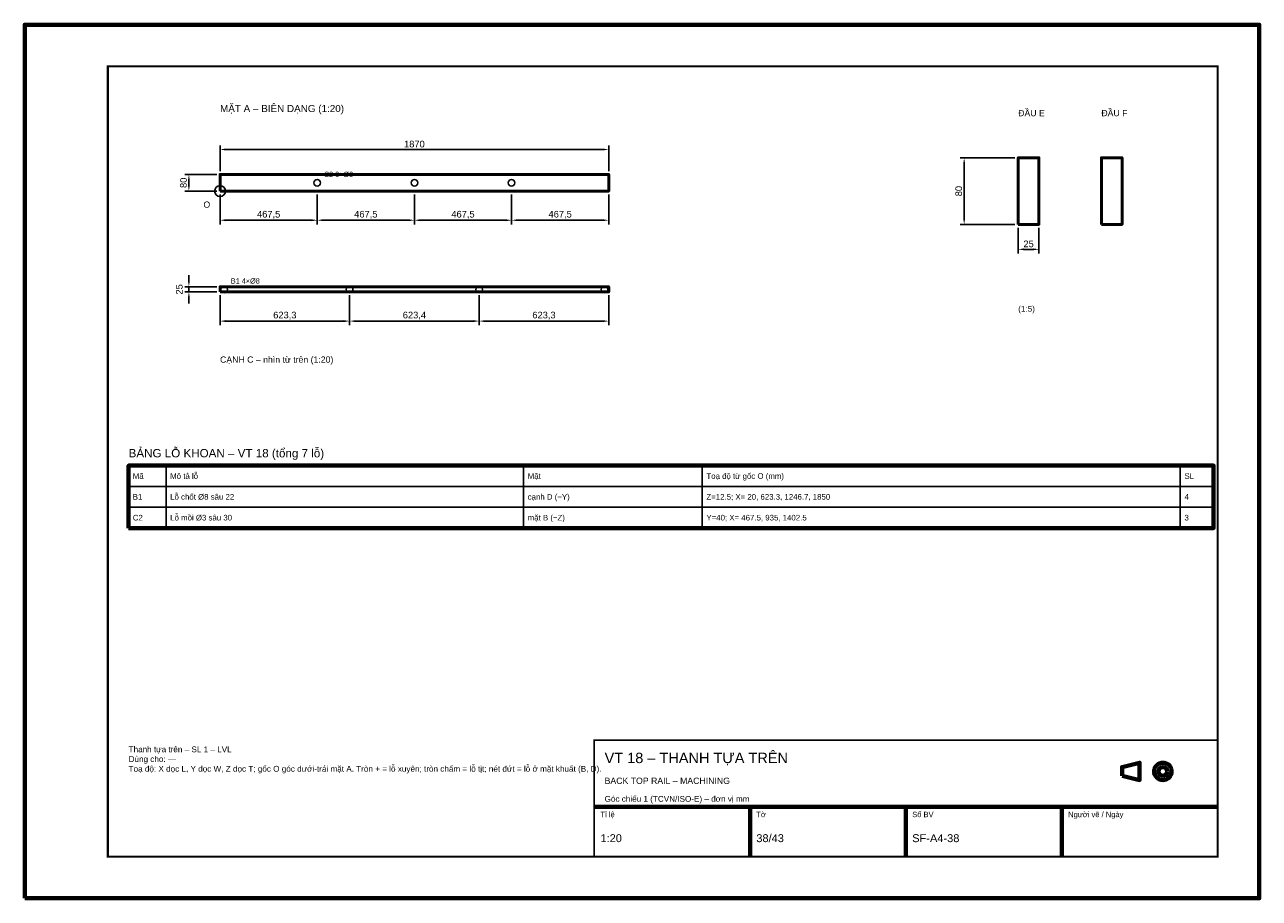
# Model space of a CAD drawing. Header units: millimetres. Extents: x 0 to 2970, y 0 to 2100.
import ezdxf
from ezdxf.enums import TextEntityAlignment as Align

# ---------------------------------------------------------------- set-up
doc = ezdxf.new("R2010")
doc.units = ezdxf.units.MM
doc.header["$LTSCALE"] = 10
for name, color, linetype, lineweight in [('0-KHUNG-BANVE', 7, 'CONTINUOUS', 70), ('1-NET-THAY', 7, 'CONTINUOUS', 50), ('10-PHU-KIEN', 1, 'CONTINUOUS', 25), ('2-NET-KHUAT', 8, 'Continuous', 25), ('3-KICH-THUOC', 1, 'CONTINUOUS', 18), ('6-CHU', 7, 'CONTINUOUS', 25), ('7-BANG-KE', 7, 'CONTINUOUS', 25)]:
    doc.layers.add(name, color=color, linetype=linetype, lineweight=lineweight)
doc.styles.add('VN', font='arial.ttf')
doc.dimstyles.new('A4', dxfattribs={"dimscale": 10, "dimtxt": 1.6, "dimasz": 1.4, "dimexe": 1, "dimexo": 0.8, "dimgap": 0.5, "dimtad": 1, "dimdec": 1, "dimtxsty": 'VN', "dimcen": 2.5, "dimclrd": 1, "dimclre": 1, "dimclrt": 7, "dimazin": 3, "dimtfac": 1, "dimtmove": 0, "dimatfit": 3})

msp = doc.modelspace()

# ---------------------------------------------------------------- linework, layer by layer
at = {"layer": '0-KHUNG-BANVE'}
for p, q in [((1370, 220), (2870, 220)), ((1745, 100), (1745, 220)), ((2120, 100), (2120, 220)), ((2495, 100), (2495, 220))]:
    msp.add_line(p, q, dxfattribs=at)
for points in [[(0, 0), (2970, 0), (2970, 2100), (0, 2100)], [(250, 890), (2860, 890), (2860, 1040), (250, 1040)], [(2640, 294.5), (2682, 284), (2682, 326), (2640, 315.5)]]:
    msp.add_lwpolyline(points, close=True, dxfattribs=at)
for points, const_width in [([(200, 100), (2870, 100), (2870, 2000), (200, 2000)], 5), ([(1370, 100), (2870, 100), (2870, 380), (1370, 380)], 4)]:
    msp.add_lwpolyline(points, close=True, dxfattribs=dict(at, const_width=const_width))
for radius in [21, 10.5]:
    msp.add_circle((2738, 305), radius, dxfattribs=at)
at = {"layer": '1-NET-THAY'}
for points in [[(2390, 1620), (2440, 1620), (2440, 1780), (2390, 1780)], [(2590, 1620), (2640, 1620), (2640, 1780), (2590, 1780)], [(470, 1700), (1405, 1700), (1405, 1740), (470, 1740)], [(470, 1457.5), (1405, 1457.5), (1405, 1470), (470, 1470)]]:
    msp.add_lwpolyline(points, close=True, dxfattribs=at)
at = {"layer": '10-PHU-KIEN'}
msp.add_circle((470, 1700), 13, dxfattribs=at)
at = {"layer": '2-NET-KHUAT'}
for centre in [(703.75, 1720), (937.5, 1720), (1171.25, 1720), (480, 1463.75), (781.667, 1463.75), (1093.333, 1463.75), (1395, 1463.75)]:
    msp.add_circle(centre, 8, dxfattribs=at)
at = {"layer": '7-BANG-KE'}
for points in [[(250, 990), (340, 990), (340, 1040), (250, 1040)], [(340, 990), (1200, 990), (1200, 1040), (340, 1040)], [(1200, 990), (1630, 990), (1630, 1040), (1200, 1040)], [(1630, 990), (2780, 990), (2780, 1040), (1630, 1040)], [(2780, 990), (2860, 990), (2860, 1040), (2780, 1040)], [(250, 940), (340, 940), (340, 990), (250, 990)], [(340, 940), (1200, 940), (1200, 990), (340, 990)], [(1200, 940), (1630, 940), (1630, 990), (1200, 990)], [(1630, 940), (2780, 940), (2780, 990), (1630, 990)], [(2780, 940), (2860, 940), (2860, 990), (2780, 990)], [(250, 890), (340, 890), (340, 940), (250, 940)], [(340, 890), (1200, 890), (1200, 940), (340, 940)], [(1200, 890), (1630, 890), (1630, 940), (1200, 940)], [(1630, 890), (2780, 890), (2780, 940), (1630, 940)], [(2780, 890), (2860, 890), (2860, 940), (2780, 940)]]:
    msp.add_lwpolyline(points, close=True, dxfattribs=at)

# ---------------------------------------------------------------- texts
at = {"layer": '10-PHU-KIEN', "style": 'VN'}
for s, height, p in [('C2 3×%%c3', 12.5, (719.75, 1734)), ('O', 15, (430, 1660)), ('B1 4×%%c8', 12.5, (496, 1477.75))]:
    msp.add_text(s, height=height, dxfattribs=at).set_placement(p)
at = {"layer": '6-CHU', "style": 'VN'}
for s, height, p in [('MẶT A – BIÊN DẠNG (1:20)', 17, (470, 1890)), ('ĐẦU E', 15, (2390, 1880)), ('ĐẦU F', 15, (2590, 1880)), ('(1:5)', 14, (2390, 1410)), ('CẠNH C – nhìn từ trên (1:20)', 15, (470, 1287.5)), ('VT 18 – THANH TỰA TRÊN', 25, (1395, 325)), ('BACK TOP RAIL – MACHINING', 15, (1395, 275)), ('Góc chiếu 1 (TCVN/ISO-E) – đơn vị mm', 14, (1395, 232)), ('Tỉ lệ', 13, (1385, 195)), ('Tờ', 13, (1760, 195)), ('Số BV', 13, (2135, 195)), ('Người vẽ / Ngày', 13, (2510, 195)), ('1:20', 19, (1385, 135)), ('38/43', 19, (1760, 135)), ('SF-A4-38', 19, (2135, 135))]:
    msp.add_text(s, height=height, dxfattribs=at).set_placement(p)
at = {"layer": '6-CHU', "insert": (250, 365), "char_height": 14, "width": 1080, "attachment_point": 1, "style": 'VN'}
msp.add_mtext('Thanh tựa trên – SL 1 – LVL\\PDùng cho: —\\PToạ độ: X dọc L, Y dọc W, Z dọc T; gốc O góc dưới-trái mặt A. Tròn + = lỗ xuyên; tròn chấm = lỗ tịt; nét đứt = lỗ ở mặt khuất (B, D).', dxfattribs=at)
at = {"layer": '7-BANG-KE', "style": 'VN'}
msp.add_text('BẢNG LỖ KHOAN – VT 18 (tổng 7 lỗ)', height=20, dxfattribs=at).set_placement((250, 1060))
for s, p in [('Mã', (260, 1015)), ('Mô tả lỗ', (350, 1015)), ('Mặt', (1210, 1015)), ('Toạ độ từ gốc O (mm)', (1640, 1015)), ('SL', (2790, 1015)), ('B1', (260, 965)), ('Lỗ chốt %%c8 sâu 22', (350, 965)), ('cạnh D (−Y)', (1210, 965)), ('Z=12.5; X= 20, 623.3, 1246.7, 1850', (1640, 965)), ('4', (2790, 965)), ('C2', (260, 915)), ('Lỗ mồi %%c3 sâu 30', (350, 915)), ('mặt B (−Z)', (1210, 915)), ('Y=40; X= 467.5, 935, 1402.5', (1640, 915)), ('3', (2790, 915))]:
    msp.add_text(s, height=13.5, dxfattribs=at).set_placement(p, align=Align.MIDDLE_LEFT)

# ---------------------------------------------------------------- dimensions: what is measured, and where the dimension line sits
at = {"layer": '3-KICH-THUOC'}
for base, p1, p2, override in [((470, 1800), (470, 1740), (1405, 1740), {"dimlfac": 2}), ((470, 1630), (470, 1700), (703.75, 1700), {"dimlfac": 2}), ((703.75, 1630), (703.75, 1700), (937.5, 1700), {"dimlfac": 2}), ((937.5, 1630), (937.5, 1700), (1171.25, 1700), {"dimlfac": 2}), ((1171.25, 1630), (1171.25, 1700), (1405, 1700), {"dimlfac": 2}), ((2390, 1560), (2390, 1620), (2440, 1620), {"dimlfac": 0.5}), ((470, 1387.5), (470, 1457.5), (781.65, 1457.5), {"dimlfac": 2}), ((781.65, 1387.5), (781.65, 1457.5), (1093.35, 1457.5), {"dimlfac": 2}), ((1093.35, 1387.5), (1093.35, 1457.5), (1405, 1457.5), {"dimlfac": 2})]:
    msp.add_linear_dim(base=base, p1=p1, p2=p2, dimstyle='A4', override=override, dxfattribs=at).render()
for base, p1, p2, override in [((2260, 1620), (2390, 1620), (2390, 1780), {"dimlfac": 0.5}), ((395, 1700), (470, 1700), (470, 1740), {"dimlfac": 2}), ((395, 1457.5), (470, 1457.5), (470, 1470), {"dimlfac": 2})]:
    msp.add_linear_dim(base=base, p1=p1, p2=p2, angle=90, dimstyle='A4', override=override, dxfattribs=at).render()

doc.saveas('drawing.dxf')
